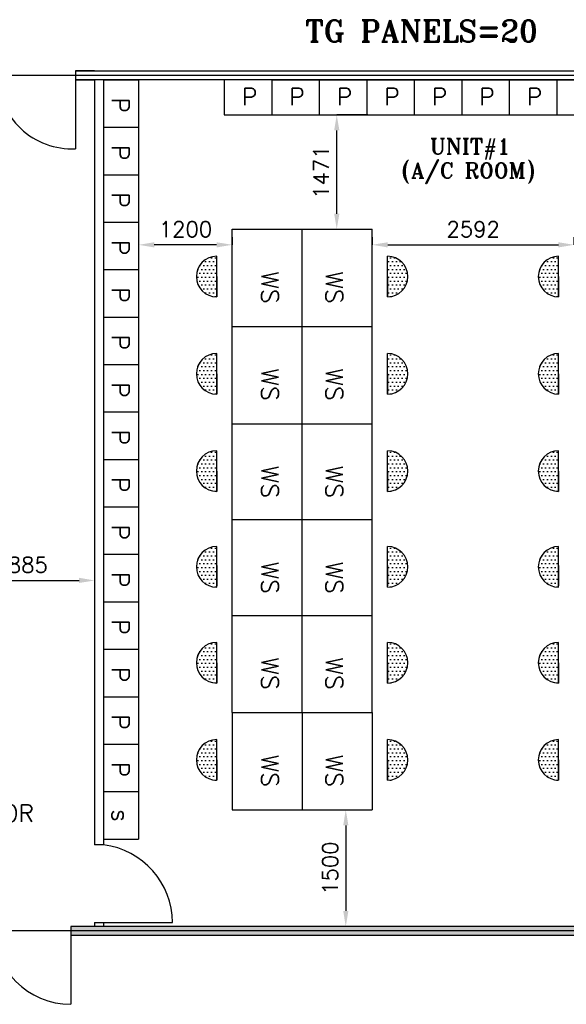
# Model space of a CAD drawing. Extents: x 361682 to 759535, y 756798 to 1113679.
# Tile 63 of 80: x 573793 to 580814, y 1064167 to 1076825. Entities that reach past the tile are written whole.
import ezdxf

# ---------------------------------------------------------------- set-up
doc = ezdxf.new("R2010")
doc.units = 0
doc.header["$LTSCALE"] = 700
doc.header["$MEASUREMENT"] = 0
doc.header["$PDMODE"] = 2
doc.header["$PDSIZE"] = -1
doc.layers.get('0').update_dxf_attribs({"linetype": 'CONTINUOUS'})
doc.layers.get('DEFPOINTS').update_dxf_attribs({"linetype": 'CONTINUOUS'})
for name, color, linetype in [('GRID', 9, 'CONTINUOUS'), ('LAYOUT', 4, 'CONTINUOUS'), ('PH Plan', 7, 'CONTINUOUS'), ('PNL', 6, 'CONTINUOUS'), ('PNLDIM', 6, 'CONTINUOUS'), ('PNLTXT', 2, 'CONTINUOUS'), ('WALL', 7, 'CONTINUOUS'), ('WALLHATCH', 254, 'CONTINUOUS')]:
    doc.layers.add(name, color=color, linetype=linetype)
doc.styles.add('ROMANS', font='romans.shx')
doc.styles.add('ROMANT', font='ROMANT')
doc.dimstyles.new('STANDARD$0', dxfattribs={"dimtxt": 200, "dimasz": 200, "dimexe": 0, "dimexo": 100, "dimgap": 100, "dimtad": 1, "dimdec": 0, "dimzin": 0, "dimdsep": 46, "dimtxsty": 'ROMANS', "dimcen": 0.09, "dimclrd": 256, "dimclre": 256, "dimclrt": 256, "dimadec": 0, "dimazin": 0, "dimtfac": 1, "dimtdec": 0, "dimtmove": 0, "dimatfit": 3, "dimfxl": 1, "dimtolj": 1, "dimtzin": 0, "dimlwd": -1, "dimlwe": -1, "dimarcsym": 0})
pattern_1 = [(180, (668730.774, 1161800.443), (-25, -50), [0, -50])]
pattern_2 = [(180, (668730.774, 1163050.443), (-25, -50), [0, -50])]
pattern_3 = [(180, (668730.774, 1164282.443), (-25, -50), [0, -50])]
pattern_4 = [(180, (668730.774, 1165514.443), (-25, -50), [0, -50])]
pattern_5 = [(180, (668730.774, 1166764.443), (-25, -50), [0, -50])]
pattern_6 = [(180, (668730.774, 1168014.443), (-25, -50), [0, -50])]

# ---------------------------------------------------------------- blocks, each defined once
blk = doc.blocks.new('*D687')
at = {"layer": 'DEFPOINTS', "color": 0, "transparency": 16777216}
for p in [(578321, 1073931), (580912, 1073931), (580912, 1073931)]:
    blk.add_point(p, dxfattribs=at)
at = {"layer": 'PNLDIM', "transparency": 16777216}
for p, q in [((578321, 1074031), (578321, 1073931)), ((578521, 1073931), (580712, 1073931)), ((580912, 1074031), (580912, 1073931))]:
    blk.add_line(p, q, dxfattribs=at)
for points in [[(578521, 1073964), (578521, 1073897), (578321, 1073931)], [(580712, 1073964), (580712, 1073897), (580912, 1073931)]]:
    blk.add_solid(points, dxfattribs=at)
at = {"layer": 'PNLDIM', "transparency": 16777216, "insert": (579616, 1074131), "char_height": 200, "attachment_point": 5, "style": 'ROMANS'}
blk.add_mtext('\\A1;2592', dxfattribs=at)
blk = doc.blocks.new('*D688')
at = {"layer": 'DEFPOINTS', "color": 0, "transparency": 16777216}
for p in [(575321, 1073992), (575321, 1073931), (576521, 1073931)]:
    blk.add_point(p, dxfattribs=at)
at = {"layer": 'PNLDIM', "transparency": 16777216}
for p, q in [((575321, 1073892), (575321, 1073931)), ((576321, 1073931), (575521, 1073931)), ((576521, 1074031), (576521, 1073931))]:
    blk.add_line(p, q, dxfattribs=at)
for points in [[(575521, 1073964), (575521, 1073897), (575321, 1073931)], [(576321, 1073964), (576321, 1073897), (576521, 1073931)]]:
    blk.add_solid(points, dxfattribs=at)
at = {"layer": 'PNLDIM', "transparency": 16777216, "insert": (575921, 1074131), "char_height": 200, "attachment_point": 5, "style": 'ROMANS'}
blk.add_mtext('\\A1;1200', dxfattribs=at)
blk = doc.blocks.new('*D689')
at = {"layer": 'DEFPOINTS', "color": 0, "transparency": 16777216}
for p in [(577981, 1066667), (577981, 1065167), (578302, 1065167)]:
    blk.add_point(p, dxfattribs=at)
at = {"layer": 'PNLDIM', "transparency": 16777216}
for p, q in [((577881, 1066667), (577981, 1066667)), ((577981, 1066467), (577981, 1065367)), ((578202, 1065167), (577981, 1065167))]:
    blk.add_line(p, q, dxfattribs=at)
for points in [[(577948, 1066467), (578015, 1066467), (577981, 1066667)], [(577948, 1065367), (578015, 1065367), (577981, 1065167)]]:
    blk.add_solid(points, dxfattribs=at)
at = {"layer": 'PNLDIM', "transparency": 16777216, "insert": (577781, 1065917), "char_height": 200, "attachment_point": 5, "rotation": 90, "style": 'ROMANS'}
blk.add_mtext('\\A1;1500', dxfattribs=at)
blk = doc.blocks.new('*D690')
at = {"layer": 'DEFPOINTS', "color": 0, "transparency": 16777216}
for p in [(577865, 1075602), (578365, 1075602), (577865, 1074131)]:
    blk.add_point(p, dxfattribs=at)
at = {"layer": 'PNLDIM', "transparency": 16777216}
for p, q in [((578265, 1075602), (577865, 1075602)), ((577865, 1074331), (577865, 1075402)), ((577765, 1074131), (577865, 1074131))]:
    blk.add_line(p, q, dxfattribs=at)
for points in [[(577832, 1075402), (577899, 1075402), (577865, 1075602)], [(577832, 1074331), (577899, 1074331), (577865, 1074131)]]:
    blk.add_solid(points, dxfattribs=at)
at = {"layer": 'PNLDIM', "transparency": 16777216, "insert": (577665, 1074866), "char_height": 200, "attachment_point": 5, "rotation": 90, "style": 'ROMANS'}
blk.add_mtext('\\A1;1471', dxfattribs=at)
blk = doc.blocks.new('*D700')
at = {"layer": 'DEFPOINTS', "color": 0, "transparency": 16777216}
for p in [(572870, 1069616), (574755, 1069616), (574755, 1069615)]:
    blk.add_point(p, dxfattribs=at)
at = {"layer": 'PNLDIM', "transparency": 16777216}
for p, q in [((572870, 1069716), (572870, 1069616)), ((574755, 1069715), (574755, 1069616)), ((573070, 1069616), (574555, 1069616))]:
    blk.add_line(p, q, dxfattribs=at)
for points in [[(573070, 1069650), (573070, 1069583), (572870, 1069616)], [(574555, 1069650), (574555, 1069583), (574755, 1069616)]]:
    blk.add_solid(points, dxfattribs=at)
at = {"layer": 'PNLDIM', "transparency": 16777216, "insert": (573812, 1069816), "char_height": 200, "attachment_point": 5, "style": 'ROMANS'}
blk.add_mtext('\\A1;1885', dxfattribs=at)

msp = doc.modelspace()

# ---------------------------------------------------------------- hatches: boundary and pattern name
at = {"layer": 'PNL'}
h = msp.add_hatch(dxfattribs=at)
h.set_pattern_fill('DOTS', color=6, scale=800, angle=180, style=0)
h.set_pattern_definition(pattern_6)
h.paths.add_polyline_path([(576322.8, 1073261.2, -1), (576322.8, 1073783.6)])
h = msp.add_hatch(dxfattribs=at)
h.set_pattern_fill('DOTS', color=6, scale=800, angle=180, style=0)
h.set_pattern_definition(pattern_6)
h.paths.add_polyline_path([(578518.2, 1073261.2, 1), (578518.2, 1073783.6)])
h = msp.add_hatch(dxfattribs=at)
h.set_pattern_fill('DOTS', color=6, scale=800, angle=180, style=0)
h.set_pattern_definition([(180, (673122.72, 1168014.443), (-25, -50), [0, -50])])
h.paths.add_polyline_path([(580714.7, 1073261.2, -1), (580714.7, 1073783.6)])
h = msp.add_hatch(dxfattribs=at)
h.set_pattern_fill('DOTS', color=6, scale=800, angle=180, style=0)
h.set_pattern_definition(pattern_5)
h.paths.add_polyline_path([(576322.8, 1072011.2, -1), (576322.8, 1072533.6)])
h = msp.add_hatch(dxfattribs=at)
h.set_pattern_fill('DOTS', color=6, scale=800, angle=180, style=0)
h.set_pattern_definition(pattern_5)
h.paths.add_polyline_path([(578518.2, 1072011.2, 1), (578518.2, 1072533.6)])
h = msp.add_hatch(dxfattribs=at)
h.set_pattern_fill('DOTS', color=6, scale=800, angle=180, style=0)
h.set_pattern_definition([(180, (673122.72, 1166764.443), (-25, -50), [0, -50])])
h.paths.add_polyline_path([(580714.7, 1072011.2, -1), (580714.7, 1072533.6)])
h = msp.add_hatch(dxfattribs=at)
h.set_pattern_fill('DOTS', color=6, scale=800, angle=180, style=0)
h.set_pattern_definition(pattern_4)
h.paths.add_polyline_path([(576322.8, 1070761.2, -1), (576322.8, 1071283.6)])
h = msp.add_hatch(dxfattribs=at)
h.set_pattern_fill('DOTS', color=6, scale=800, angle=180, style=0)
h.set_pattern_definition(pattern_4)
h.paths.add_polyline_path([(578518.2, 1070761.2, 1), (578518.2, 1071283.6)])
h = msp.add_hatch(dxfattribs=at)
h.set_pattern_fill('DOTS', color=6, scale=800, angle=180, style=0)
h.set_pattern_definition([(180, (673122.72, 1165514.443), (-25, -50), [0, -50])])
h.paths.add_polyline_path([(580714.7, 1070761.2, -1), (580714.7, 1071283.6)])
h = msp.add_hatch(dxfattribs=at)
h.set_pattern_fill('DOTS', color=6, scale=800, angle=180, style=0)
h.set_pattern_definition(pattern_3)
h.paths.add_polyline_path([(576322.8, 1069529.2, -1), (576322.8, 1070051.6)])
h = msp.add_hatch(dxfattribs=at)
h.set_pattern_fill('DOTS', color=6, scale=800, angle=180, style=0)
h.set_pattern_definition(pattern_3)
h.paths.add_polyline_path([(578518.2, 1069529.2, 1), (578518.2, 1070051.6)])
h = msp.add_hatch(dxfattribs=at)
h.set_pattern_fill('DOTS', color=6, scale=800, angle=180, style=0)
h.set_pattern_definition([(180, (673122.72, 1164282.443), (-25, -50), [0, -50])])
h.paths.add_polyline_path([(580714.7, 1069529.2, -1), (580714.7, 1070051.6)])
h = msp.add_hatch(dxfattribs=at)
h.set_pattern_fill('DOTS', color=6, scale=800, angle=180, style=0)
h.set_pattern_definition(pattern_2)
h.paths.add_polyline_path([(576322.8, 1068297.2, -1), (576322.8, 1068819.6)])
h = msp.add_hatch(dxfattribs=at)
h.set_pattern_fill('DOTS', color=6, scale=800, angle=180, style=0)
h.set_pattern_definition(pattern_2)
h.paths.add_polyline_path([(578518.2, 1068297.2, 1), (578518.2, 1068819.6)])
h = msp.add_hatch(dxfattribs=at)
h.set_pattern_fill('DOTS', color=6, scale=800, angle=180, style=0)
h.set_pattern_definition([(180, (673122.72, 1163050.443), (-25, -50), [0, -50])])
h.paths.add_polyline_path([(580714.7, 1068297.2, -1), (580714.7, 1068819.6)])
h = msp.add_hatch(dxfattribs=at)
h.set_pattern_fill('DOTS', color=6, scale=800, angle=180, style=0)
h.set_pattern_definition(pattern_1)
h.paths.add_polyline_path([(576322.8, 1067047.2, -1), (576322.8, 1067569.6)])
h = msp.add_hatch(dxfattribs=at)
h.set_pattern_fill('DOTS', color=6, scale=800, angle=180, style=0)
h.set_pattern_definition(pattern_1)
h.paths.add_polyline_path([(578518.2, 1067047.2, 1), (578518.2, 1067569.6)])
h = msp.add_hatch(dxfattribs=at)
h.set_pattern_fill('DOTS', color=6, scale=800, angle=180, style=0)
h.set_pattern_definition([(180, (673122.72, 1161800.443), (-25, -50), [0, -50])])
h.paths.add_polyline_path([(580714.7, 1067047.2, -1), (580714.7, 1067569.6)])
at = {"layer": 'WALLHATCH'}
h = msp.add_hatch(dxfattribs=at)
h.set_pattern_fill('DOTS', color=2, scale=500)
h.set_pattern_definition([(0, (1008697.4, 249595.798), (15.625, 31.25), [0, -31.25])])
h.paths.add_polyline_path([(572450, 1065109.3), (572300, 1065109.3), (572300, 1065051.8), (572450, 1065051.8)])
h.paths.add_polyline_path([(572450, 1065166.8), (572300, 1065166.8), (572300, 1065109.3), (572450, 1065109.3)])
h.paths.add_polyline_path([(581300, 1065109.3), (574450, 1065109.3), (574450, 1065051.8), (581300, 1065051.8)])
h.paths.add_polyline_path([(581300, 1065166.8), (574450, 1065166.8), (574450, 1065109.3), (581300, 1065109.3)])
h.paths.add_polyline_path([(591800, 1065109.3), (582800, 1065109.3), (582800, 1065051.8), (591800, 1065051.8)])
h.paths.add_polyline_path([(591800, 1065166.8), (591711.4, 1065166.8), (582800, 1065166.8), (582800, 1065109.3), (591800, 1065109.3)])

# ---------------------------------------------------------------- linework, layer by layer
for p, q in [((581300, 1065166.8), (574450, 1065166.8)), ((581300, 1065051.8), (574450, 1065051.8))]:
    msp.add_line(p, q)
at = {"layer": 'GRID'}
for p, q in [((616318.3, 1076109.3), (552570, 1076109.3)), ((616318.3, 1065109.3), (552570, 1065109.3))]:
    msp.add_line(p, q, dxfattribs=at)
at = {"layer": 'LAYOUT', "color": 7}
for p, q in [((574507.8, 1076166.8), (574755.5, 1076166.8)), ((574507.8, 1076051.8), (574755.5, 1076051.8)), ((574870.5, 1076051.8), (574870.5, 1066216.8))]:
    msp.add_line(p, q, dxfattribs=at)
at = {"layer": 'LAYOUT', "color": 6}
for p, q in [((574507.8, 1076166.8), (574507.8, 1075166.8)), ((574754.5, 1076051.8), (574754.5, 1066216.8)), ((574450, 1065166.8), (574450, 1064166.8))]:
    msp.add_line(p, q, dxfattribs=at)
for centre, radius, start, end in [((574460.1, 1076117.9), 952.3, 180.51958, 272.87146), ((574450, 1065166.8), 1000, 180, 270)]:
    msp.add_arc(centre, radius, start, end, dxfattribs=at)
at = {"layer": 'PNL', "color": 3}
for p, q in [((574870.5, 1076051.8), (575320.5, 1076051.8)), ((574870.5, 1076051.8), (574870.5, 1075441.8)), ((575320.5, 1076051.8), (575320.5, 1075441.8)), ((576420, 1076051.8), (576420, 1075601.8)), ((577030, 1076051.8), (577030, 1075601.8)), ((577030, 1076051.8), (577640, 1076051.8)), ((577030, 1076051.8), (577030, 1075601.8)), ((577030, 1076051.8), (577030, 1075651.8)), ((577030, 1076051.8), (577030, 1075601.8)), ((577030, 1076051.8), (577030, 1075601.8)), ((577030, 1076051.8), (577030, 1075601.8)), ((577030, 1076051.8), (577030, 1075601.8)), ((577640, 1076051.8), (577640, 1075601.8)), ((577640, 1076051.8), (578250, 1076051.8)), ((577640, 1076051.8), (577640, 1075651.8)), ((577640, 1076051.8), (577640, 1075601.8)), ((577640, 1076051.8), (577640, 1075601.8)), ((577640, 1076051.8), (577640, 1075601.8)), ((577640, 1076051.8), (577640, 1075601.8)), ((577640, 1076051.8), (577640, 1075601.8)), ((578250, 1076051.8), (578250, 1075601.8)), ((578250, 1076051.8), (578860, 1076051.8)), ((578250, 1076051.8), (578250, 1075601.8)), ((578250, 1076051.8), (578250, 1075651.8)), ((578250, 1076051.8), (578250, 1075601.8)), ((578250, 1076051.8), (578250, 1075601.8)), ((578250, 1076051.8), (578250, 1075601.8)), ((578250, 1076051.8), (578250, 1075601.8)), ((578860, 1076051.8), (578860, 1075601.8)), ((578860, 1076051.8), (579470, 1076051.8)), ((578860, 1076051.8), (578860, 1075601.8)), ((578860, 1076051.8), (578860, 1075651.8)), ((578860, 1076051.8), (578860, 1075601.8)), ((578860, 1076051.8), (578860, 1075601.8)), ((578860, 1076051.8), (578860, 1075601.8)), ((578860, 1076051.8), (578860, 1075601.8)), ((579470, 1076051.8), (579470, 1075601.8)), ((579470, 1076051.8), (580080, 1076051.8)), ((579470, 1076051.8), (579470, 1075601.8)), ((579470, 1076051.8), (579470, 1075651.8)), ((579470, 1076051.8), (579470, 1075601.8)), ((579470, 1076051.8), (579470, 1075601.8)), ((579470, 1076051.8), (579470, 1075601.8)), ((579470, 1076051.8), (579470, 1075601.8)), ((580080, 1076051.8), (580080, 1075601.8)), ((580080, 1076051.8), (580690, 1076051.8)), ((580080, 1076051.8), (580080, 1075601.8)), ((580080, 1076051.8), (580080, 1075651.8)), ((580080, 1076051.8), (580080, 1075601.8)), ((580080, 1076051.8), (580080, 1075601.8)), ((580080, 1076051.8), (580080, 1075601.8)), ((580080, 1076051.8), (580080, 1075601.8)), ((580690, 1076051.8), (580690, 1075601.8)), ((580690, 1076051.8), (580690, 1075651.8)), ((580690, 1076051.8), (580690, 1075601.8)), ((580690, 1076051.8), (580690, 1075601.8)), ((580690, 1076051.8), (580690, 1075601.8)), ((580690, 1076051.8), (580690, 1075601.8)), ((580690, 1076051.8), (581300, 1076051.8)), ((576420, 1075601.8), (577030, 1075601.8)), ((577030, 1075601.8), (577640, 1075601.8)), ((577640, 1075601.8), (578250, 1075601.8)), ((578250, 1075601.8), (578860, 1075601.8)), ((578860, 1075601.8), (579470, 1075601.8)), ((579470, 1075601.8), (580080, 1075601.8)), ((580080, 1075601.8), (580690, 1075601.8)), ((580690, 1075601.8), (581300, 1075601.8)), ((574870.5, 1075441.8), (575320.5, 1075441.8)), ((574870.5, 1075441.8), (575270.5, 1075441.8)), ((574870.5, 1075441.8), (575320.5, 1075441.8)), ((574870.5, 1075441.8), (575320.5, 1075441.8)), ((574870.5, 1075441.8), (575320.5, 1075441.8)), ((574870.5, 1075441.8), (575320.5, 1075441.8)), ((574870.5, 1075441.8), (574870.5, 1074831.8)), ((575320.5, 1075441.8), (575320.5, 1074831.8)), ((574870.5, 1074831.8), (575320.5, 1074831.8)), ((574870.5, 1074831.8), (575270.5, 1074831.8)), ((574870.5, 1074831.8), (575320.5, 1074831.8)), ((574870.5, 1074831.8), (575320.5, 1074831.8)), ((574870.5, 1074831.8), (575320.5, 1074831.8)), ((574870.5, 1074831.8), (575320.5, 1074831.8)), ((574870.5, 1074831.8), (574870.5, 1074221.8)), ((575320.5, 1074831.8), (575320.5, 1074221.8)), ((574870.5, 1074221.8), (575320.5, 1074221.8)), ((574870.5, 1074221.8), (575270.5, 1074221.8)), ((574870.5, 1074221.8), (575320.5, 1074221.8)), ((574870.5, 1074221.8), (575320.5, 1074221.8)), ((574870.5, 1074221.8), (575320.5, 1074221.8)), ((574870.5, 1074221.8), (575320.5, 1074221.8)), ((574870.5, 1074221.8), (574870.5, 1073611.8)), ((575320.5, 1074221.8), (575320.5, 1073611.8)), ((576520.5, 1072880.8), (576520.5, 1074130.8)), ((576520.5, 1074130.8), (578320.5, 1074130.8)), ((577420.5, 1072880.8), (577420.5, 1074130.8)), ((577420.5, 1072880.8), (577420.5, 1074130.8)), ((577420.5, 1072880.8), (577420.5, 1074130.8)), ((578320.5, 1072880.8), (578320.5, 1074130.8)), ((578320.5, 1072880.8), (578320.5, 1074130.8)), ((578320.5, 1072880.8), (578320.5, 1074130.8)), ((578320.5, 1072880.8), (578320.5, 1074130.8)), ((578320.5, 1072880.8), (578320.5, 1074130.8)), ((574870.5, 1073611.8), (575320.5, 1073611.8)), ((574870.5, 1073611.8), (575270.5, 1073611.8)), ((574870.5, 1073611.8), (575320.5, 1073611.8)), ((574870.5, 1073611.8), (575320.5, 1073611.8)), ((574870.5, 1073611.8), (575320.5, 1073611.8)), ((574870.5, 1073611.8), (575320.5, 1073611.8)), ((574870.5, 1073611.8), (574870.5, 1073001.8)), ((575320.5, 1073611.8), (575320.5, 1073001.8)), ((574870.5, 1073001.8), (575320.5, 1073001.8)), ((574870.5, 1073001.8), (575270.5, 1073001.8)), ((574870.5, 1073001.8), (575320.5, 1073001.8)), ((574870.5, 1073001.8), (575320.5, 1073001.8)), ((574870.5, 1073001.8), (575320.5, 1073001.8)), ((574870.5, 1073001.8), (575320.5, 1073001.8)), ((574870.5, 1073001.8), (574870.5, 1072391.8)), ((574870.5, 1073001.8), (574870.5, 1072391.8)), ((575320.5, 1073001.8), (575320.5, 1072391.8)), ((576520.5, 1071630.8), (576520.5, 1072880.8)), ((576520.5, 1072880.8), (578320.5, 1072880.8)), ((577420.5, 1071630.8), (577420.5, 1072880.8)), ((577420.5, 1071630.8), (577420.5, 1072880.8)), ((577420.5, 1071630.8), (577420.5, 1072880.8)), ((578320.5, 1071630.8), (578320.5, 1072880.8)), ((578320.5, 1071630.8), (578320.5, 1072880.8)), ((578320.5, 1071630.8), (578320.5, 1072880.8)), ((578320.5, 1071630.8), (578320.5, 1072880.8)), ((578320.5, 1071630.8), (578320.5, 1072880.8)), ((574870.5, 1072391.8), (575320.5, 1072391.8)), ((574870.5, 1072391.8), (575270.5, 1072391.8)), ((574870.5, 1072391.8), (575320.5, 1072391.8)), ((574870.5, 1072391.8), (575320.5, 1072391.8)), ((574870.5, 1072391.8), (575320.5, 1072391.8)), ((574870.5, 1072391.8), (575320.5, 1072391.8)), ((574870.5, 1072391.8), (574870.5, 1071781.8)), ((575320.5, 1072391.8), (575320.5, 1071781.8)), ((574870.5, 1071781.8), (575320.5, 1071781.8)), ((574870.5, 1071781.8), (575270.5, 1071781.8)), ((574870.5, 1071781.8), (575320.5, 1071781.8)), ((574870.5, 1071781.8), (575320.5, 1071781.8)), ((574870.5, 1071781.8), (575320.5, 1071781.8)), ((574870.5, 1071781.8), (575320.5, 1071781.8)), ((574870.5, 1071781.8), (574870.5, 1071171.8)), ((575320.5, 1071781.8), (575320.5, 1071171.8)), ((576520.5, 1070380.8), (576520.5, 1071630.8)), ((576520.5, 1071630.8), (578320.5, 1071630.8)), ((577420.5, 1070380.8), (577420.5, 1071630.8)), ((577420.5, 1070380.8), (577420.5, 1071630.8)), ((577420.5, 1070380.8), (577420.5, 1071630.8)), ((578320.5, 1070380.8), (578320.5, 1071630.8)), ((578320.5, 1070380.8), (578320.5, 1071630.8)), ((578320.5, 1070380.8), (578320.5, 1071630.8)), ((578320.5, 1070380.8), (578320.5, 1071630.8)), ((578320.5, 1070380.8), (578320.5, 1071630.8)), ((574870.5, 1071171.8), (575320.5, 1071171.8)), ((574870.5, 1071171.8), (575270.5, 1071171.8)), ((574870.5, 1071171.8), (575320.5, 1071171.8)), ((574870.5, 1071171.8), (575320.5, 1071171.8)), ((574870.5, 1071171.8), (575320.5, 1071171.8)), ((574870.5, 1071171.8), (575320.5, 1071171.8)), ((574870.5, 1071171.8), (574870.5, 1070561.8)), ((574870.5, 1071171.8), (574870.5, 1070561.8)), ((575320.5, 1071171.8), (575320.5, 1070561.8)), ((574870.5, 1070561.8), (575320.5, 1070561.8)), ((574870.5, 1070561.8), (575270.5, 1070561.8)), ((574870.5, 1070561.8), (575320.5, 1070561.8)), ((574870.5, 1070561.8), (575320.5, 1070561.8)), ((574870.5, 1070561.8), (575320.5, 1070561.8)), ((574870.5, 1070561.8), (575320.5, 1070561.8)), ((574870.5, 1070561.8), (574870.5, 1069951.8)), ((574870.5, 1070561.8), (574870.5, 1069951.8)), ((575320.5, 1070561.8), (575320.5, 1069951.8)), ((576520.5, 1069148.8), (576520.5, 1070398.8)), ((576520.5, 1070398.8), (578320.5, 1070398.8)), ((577420.5, 1069148.8), (577420.5, 1070398.8)), ((577420.5, 1069148.8), (577420.5, 1070398.8)), ((577420.5, 1069148.8), (577420.5, 1070398.8)), ((578320.5, 1069148.8), (578320.5, 1070398.8)), ((578320.5, 1069148.8), (578320.5, 1070398.8)), ((578320.5, 1069148.8), (578320.5, 1070398.8)), ((578320.5, 1069148.8), (578320.5, 1070398.8)), ((578320.5, 1069148.8), (578320.5, 1070398.8)), ((574870.5, 1069951.8), (575320.5, 1069951.8)), ((574870.5, 1069951.8), (575270.5, 1069951.8)), ((574870.5, 1069951.8), (575320.5, 1069951.8)), ((574870.5, 1069951.8), (575320.5, 1069951.8)), ((574870.5, 1069951.8), (575320.5, 1069951.8)), ((574870.5, 1069951.8), (575320.5, 1069951.8)), ((574870.5, 1069951.8), (574870.5, 1069341.8)), ((574870.5, 1069951.8), (574870.5, 1069341.8)), ((575320.5, 1069951.8), (575320.5, 1069341.8)), ((574870.5, 1069341.8), (575320.5, 1069341.8)), ((574870.5, 1069341.8), (575270.5, 1069341.8)), ((574870.5, 1069341.8), (575320.5, 1069341.8)), ((574870.5, 1069341.8), (575320.5, 1069341.8)), ((574870.5, 1069341.8), (575320.5, 1069341.8)), ((574870.5, 1069341.8), (575320.5, 1069341.8)), ((574870.5, 1069341.8), (574870.5, 1068731.8)), ((574870.5, 1069341.8), (574870.5, 1068731.8)), ((575320.5, 1069341.8), (575320.5, 1068731.8)), ((576520.5, 1067916.8), (576520.5, 1069166.8)), ((576520.5, 1069166.8), (578320.5, 1069166.8)), ((577420.5, 1067916.8), (577420.5, 1069166.8)), ((577420.5, 1067916.8), (577420.5, 1069166.8)), ((577420.5, 1067916.8), (577420.5, 1069166.8)), ((578320.5, 1067916.8), (578320.5, 1069166.8)), ((578320.5, 1067916.8), (578320.5, 1069166.8)), ((578320.5, 1067916.8), (578320.5, 1069166.8)), ((578320.5, 1067916.8), (578320.5, 1069166.8)), ((578320.5, 1067916.8), (578320.5, 1069166.8)), ((574870.5, 1068731.8), (575320.5, 1068731.8)), ((574870.5, 1068731.8), (575270.5, 1068731.8)), ((574870.5, 1068731.8), (575320.5, 1068731.8)), ((574870.5, 1068731.8), (575320.5, 1068731.8)), ((574870.5, 1068731.8), (575320.5, 1068731.8)), ((574870.5, 1068731.8), (575320.5, 1068731.8)), ((574870.5, 1068731.8), (574870.5, 1068121.8)), ((574870.5, 1068731.8), (574870.5, 1068121.8)), ((575320.5, 1068731.8), (575320.5, 1068121.8)), ((574870.5, 1068121.8), (575320.5, 1068121.8)), ((574870.5, 1068121.8), (575270.5, 1068121.8)), ((574870.5, 1068121.8), (575320.5, 1068121.8)), ((574870.5, 1068121.8), (575320.5, 1068121.8)), ((574870.5, 1068121.8), (575320.5, 1068121.8)), ((574870.5, 1068121.8), (575320.5, 1068121.8)), ((574870.5, 1068121.8), (574870.5, 1067511.8)), ((574870.5, 1068121.8), (574870.5, 1067511.8)), ((575320.5, 1068121.8), (575320.5, 1067511.8)), ((576520.5, 1067916.8), (576520.5, 1066666.8)), ((576520.5, 1067916.8), (578320.5, 1067916.8)), ((577420.5, 1067916.8), (577420.5, 1066666.8)), ((577420.5, 1067916.8), (577420.5, 1066666.8)), ((577420.5, 1067916.8), (577420.5, 1066666.8)), ((578320.5, 1067916.8), (578320.5, 1066666.8)), ((578320.5, 1067916.8), (578320.5, 1066666.8)), ((578320.5, 1067916.8), (578320.5, 1066666.8)), ((578320.5, 1067916.8), (578320.5, 1066666.8)), ((578320.5, 1067916.8), (578320.5, 1066666.8)), ((574870.5, 1067511.8), (575320.5, 1067511.8)), ((574870.5, 1067511.8), (575270.5, 1067511.8)), ((574870.5, 1067511.8), (575320.5, 1067511.8)), ((574870.5, 1067511.8), (575320.5, 1067511.8)), ((574870.5, 1067511.8), (575320.5, 1067511.8)), ((574870.5, 1067511.8), (575320.5, 1067511.8)), ((574870.5, 1067511.8), (574870.5, 1066901.8)), ((574870.5, 1067511.8), (574870.5, 1066901.8)), ((574870.5, 1067511.8), (574870.5, 1066901.8)), ((575320.5, 1067511.8), (575320.5, 1066901.8)), ((574870.5, 1066901.8), (575320.5, 1066901.8)), ((574870.5, 1066901.8), (575320.5, 1066901.8)), ((574870.5, 1066901.8), (575320.5, 1066901.8)), ((574870.5, 1066901.8), (575270.5, 1066901.8)), ((574870.5, 1066901.8), (575320.5, 1066901.8)), ((574870.5, 1066901.8), (575320.5, 1066901.8)), ((574870.5, 1066901.8), (574870.5, 1066291.8)), ((574870.5, 1066901.8), (574870.5, 1066291.8)), ((574870.5, 1066901.8), (574870.5, 1066291.8)), ((575320.5, 1066901.8), (575320.5, 1066291.8)), ((576520.5, 1066666.8), (578320.5, 1066666.8)), ((574870.5, 1066291.8), (575320.5, 1066291.8))]:
    msp.add_line(p, q, dxfattribs=at)
at = {"layer": 'PNL', "color": 6}
for p, q in [((576322.8, 1073261.2), (576322.8, 1073783.6)), ((578518.2, 1073261.2), (578518.2, 1073783.6)), ((580714.7, 1073261.2), (580714.7, 1073783.6)), ((576322.8, 1073522.4), (576322.8, 1073261.2)), ((578518.2, 1073522.4), (578518.2, 1073261.2)), ((580714.7, 1073522.4), (580714.7, 1073261.2)), ((576322.8, 1072011.2), (576322.8, 1072533.6)), ((578518.2, 1072011.2), (578518.2, 1072533.6)), ((580714.7, 1072011.2), (580714.7, 1072533.6)), ((576322.8, 1072272.4), (576322.8, 1072011.2)), ((578518.2, 1072272.4), (578518.2, 1072011.2)), ((580714.7, 1072272.4), (580714.7, 1072011.2)), ((576322.8, 1070761.2), (576322.8, 1071283.6)), ((578518.2, 1070761.2), (578518.2, 1071283.6)), ((580714.7, 1070761.2), (580714.7, 1071283.6)), ((576322.8, 1071022.4), (576322.8, 1070761.2)), ((578518.2, 1071022.4), (578518.2, 1070761.2)), ((580714.7, 1071022.4), (580714.7, 1070761.2)), ((576322.8, 1069529.2), (576322.8, 1070051.6)), ((578518.2, 1069529.2), (578518.2, 1070051.6)), ((580714.7, 1069529.2), (580714.7, 1070051.6)), ((576322.8, 1069808.4), (576322.8, 1069547.2)), ((578518.2, 1069808.4), (578518.2, 1069547.2)), ((580714.7, 1069808.4), (580714.7, 1069547.2)), ((576322.8, 1068297.2), (576322.8, 1068819.6)), ((578518.2, 1068297.2), (578518.2, 1068819.6)), ((580714.7, 1068297.2), (580714.7, 1068819.6)), ((576322.8, 1068558.4), (576322.8, 1068297.2)), ((578518.2, 1068558.4), (578518.2, 1068297.2)), ((580714.7, 1068558.4), (580714.7, 1068297.2)), ((576322.8, 1067047.2), (576322.8, 1067569.6)), ((578518.2, 1067047.2), (578518.2, 1067569.6)), ((580714.7, 1067047.2), (580714.7, 1067569.6)), ((576322.8, 1067308.4), (576322.8, 1067047.2)), ((578518.2, 1067308.4), (578518.2, 1067047.2)), ((580714.7, 1067308.4), (580714.7, 1067047.2))]:
    msp.add_line(p, q, dxfattribs=at)
for centre, start, end in [((576322.8, 1073522.4), 90, 270), ((578518.2, 1073522.4), 270, 90), ((580714.7, 1073522.4), 90, 270), ((576322.8, 1072272.4), 90, 270), ((578518.2, 1072272.4), 270, 90), ((580714.7, 1072272.4), 90, 270), ((576322.8, 1071022.4), 90, 270), ((578518.2, 1071022.4), 270, 90), ((580714.7, 1071022.4), 90, 270), ((576322.8, 1069790.4), 90, 270), ((578518.2, 1069790.4), 270, 90), ((580714.7, 1069790.4), 90, 270), ((576322.8, 1068558.4), 90, 270), ((578518.2, 1068558.4), 270, 90), ((580714.7, 1068558.4), 90, 270), ((576322.8, 1067308.4), 90, 270), ((578518.2, 1067308.4), 270, 90), ((580714.7, 1067308.4), 90, 270)]:
    msp.add_arc(centre, 261.2, start, end, dxfattribs=at)
at = {"layer": 'WALL'}
for p, q in [((574755.5, 1076166.8), (574507.8, 1076166.8)), ((574755.5, 1076166.8), (581300, 1076166.8)), ((581300, 1076051.8), (574507.8, 1076051.8)), ((574755.5, 1076051.8), (574507.8, 1076051.8))]:
    msp.add_line(p, q, dxfattribs=at)
at = {"layer": 'WALL', "color": 6}
for p, q in [((574870.5, 1066216.8), (574754.5, 1066216.8)), ((574755.5, 1065216.8), (574755.5, 1065166.8)), ((574755.5, 1065216.8), (575755.5, 1065216.8)), ((574870.5, 1065216.8), (574870.5, 1065166.8))]:
    msp.add_line(p, q, dxfattribs=at)
msp.add_arc((574743.6, 1065212.8), 1011.9, 0.22293, 82.79473, dxfattribs=at)

# ---------------------------------------------------------------- texts
at = {"layer": 'PH Plan', "style": 'ROMANS'}
msp.add_text('PIPES FOR', height=220, dxfattribs=at).set_placement((572410, 1066512.7))
at = {"layer": 'PNL', "lineweight": 25, "style": 'ROMANT'}
for s, height, p in [('TG PANELS=20', 280, (577459.3, 1076540.1)), ('UNIT#1', 200, (579060.9, 1075096.1))]:
    msp.add_text(s, height=height, dxfattribs=at).set_placement(p)
msp.add_text('(A/C ROOM)', height=200, rotation=360, dxfattribs=at).set_placement((578699, 1074785.8))
at = {"layer": 'PNLTXT', "style": 'ROMANS'}
for p in [(576646.5, 1075725.6), (577256.5, 1075725.6), (577866.5, 1075725.6), (578476.5, 1075725.6), (579086.5, 1075725.6), (579696.5, 1075725.6), (580306.5, 1075725.6)]:
    msp.add_text('P', height=220, dxfattribs=at).set_placement(p)
for s, p in [('P', (574976.7, 1075825.2)), ('P', (574976.7, 1075215.2)), ('P', (574976.7, 1074605.2)), ('P', (574976.7, 1073995.2)), ('WS', (576897.5, 1073590.5)), ('WS', (577723.5, 1073590.5)), ('P', (574976.7, 1073385.2)), ('P', (574976.7, 1072775.2)), ('WS', (576897.5, 1072340.5)), ('WS', (577723.5, 1072340.5)), ('P', (574976.7, 1072165.2)), ('P', (574976.7, 1071555.2)), ('WS', (576897.5, 1071090.5)), ('WS', (577723.5, 1071090.5)), ('P', (574976.7, 1070945.2)), ('P', (574976.7, 1070335.2)), ('WS', (576897.5, 1069858.5)), ('WS', (577723.5, 1069858.5)), ('P', (574976.7, 1069725.2)), ('P', (574976.7, 1069115.2)), ('WS', (576897.5, 1068626.5)), ('WS', (577723.5, 1068626.5)), ('P', (574976.7, 1068505.2)), ('P', (574976.7, 1067895.2)), ('WS', (576897.5, 1067376.5)), ('WS', (577723.5, 1067376.5)), ('P', (574976.7, 1067285.2)), ('s', (574976.7, 1066675.2))]:
    msp.add_text(s, height=220, rotation=270, dxfattribs=at).set_placement(p)

# ---------------------------------------------------------------- dimensions: what is measured, and where the dimension line sits
at = {"layer": 'PNLDIM', "color": 60}
for base, p1, p2, picture, middle in [((577865.2, 1075601.8), (577865.2, 1074130.8), (578365.2, 1075601.8), '*D690', (577665.2, 1074866.3)), ((577981.4, 1065166.8), (577981.4, 1066666.8), (578302.2, 1065166.8), '*D689', (577781.4, 1065916.8))]:
    dim = msp.add_linear_dim(base=base, p1=p1, p2=p2, angle=90, dimstyle='STANDARD$0', override={"dimfxl": 0.5, "dimarcsym": 2}, dxfattribs=at)
    dim.commit()
    dim.dimension.update_dxf_attribs({"geometry": picture, "text_midpoint": middle})
for base, p1, p2, picture, middle in [((575320.5, 1073930.8), (576520.5, 1073930.8), (575320.5, 1073991.8), '*D688', (575920.5, 1074130.8)), ((580912.5, 1073930.8), (578320.5, 1073930.8), (580912.5, 1073930.8), '*D687', (579616.5, 1074130.8)), ((574754.505, 1069616.44), (572869.9524, 1069616.2733), (574754.505, 1069615.44), '*D700', (573812.2287, 1069816.44))]:
    dim = msp.add_linear_dim(base=base, p1=p1, p2=p2, dimstyle='STANDARD$0', override={"dimfxl": 0.5, "dimarcsym": 2}, dxfattribs=at)
    dim.commit()
    dim.dimension.update_dxf_attribs({"geometry": picture, "text_midpoint": middle})

doc.saveas('drawing.dxf')
